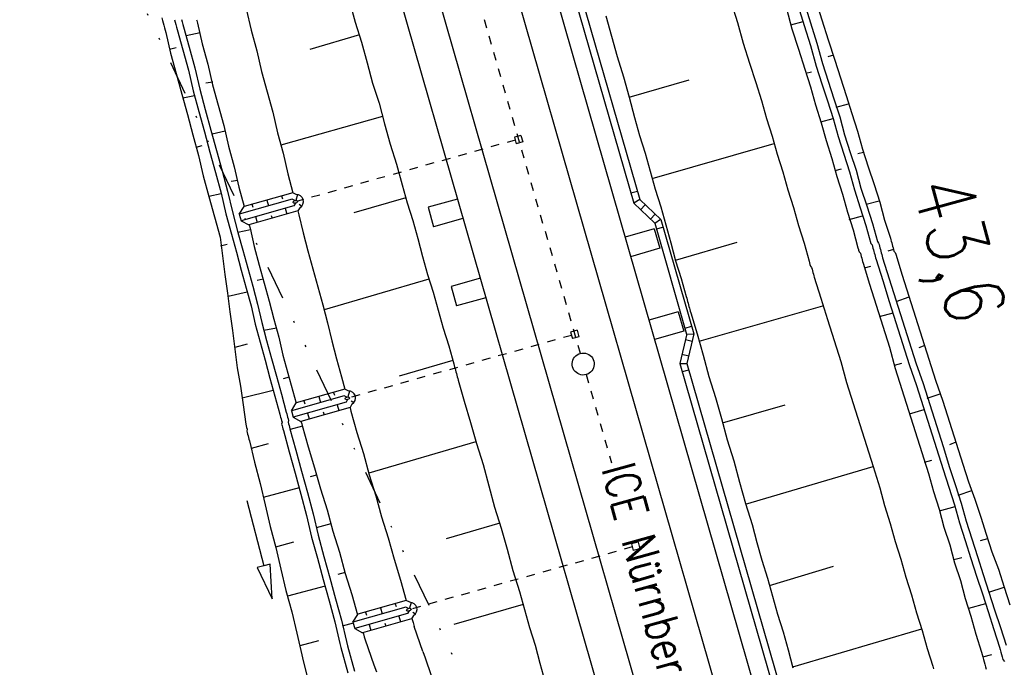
# Model space of a CAD drawing. Extents: x 447258 to 447844, y 441190 to 442763.
# Tile 5 of 123: x 447582 to 447640, y 441248 to 441286. Entities that reach past the tile are written whole.
import ezdxf

# ---------------------------------------------------------------- set-up
doc = ezdxf.new("R2010")
doc.units = 0
doc.header["$LTSCALE"] = 2
doc.header["$MEASUREMENT"] = 0
for name, pattern in [('ACAD_ISO03W100', [0.5, 0.25, -0.25]), ('ACAD_ISO10W100W', [0.5, 0.25, -0.25]), ('AUSGEZOGEN', [0]), ('GETRENNTX3', [3.25, 1, -0.75, 0, -0.75, 0, -0.75])]:
    doc.linetypes.add(name, pattern=pattern)
for name, color, linetype in [('BOESCHG', 250, 'AUSGEZOGEN'), ('DB-Bahnachse', 7, 'CONTINUOUS'), ('DB-Boeschungen', 15, 'CONTINUOUS'), ('DB-Gleisachsen', 7, 'CONTINUOUS'), ('DB-GRABEN', 15, 'AUSGEZOGEN'), ('DB-Ingenieurbauwerke', 15, 'CONTINUOUS'), ('DB-Kabelanlagen', 15, 'CONTINUOUS'), ('FBRTOP', 250, 'AUSGEZOGEN'), ('SCHRIFT', 7, 'AUSGEZOGEN'), ('TELEKOM', 4, 'GETRENNTX3')]:
    doc.layers.add(name, color=color, linetype=linetype)
doc.styles.add('ROMANS', font='romans.shx', dxfattribs={"width": 0.8})

msp = doc.modelspace()

# ---------------------------------------------------------------- linework, layer by layer
at = {"layer": 'BOESCHG'}
msp.add_lwpolyline([(447609.491, 441479.773, -0.000773), (447613.632, 441470.609, -0.002321), (447614.992, 441467.549, -0.000006), (447625.529, 441443.54, -0.00021), (447625.822, 441442.872, -0.000103), (447629.419, 441434.652, -0.000025), (447644.421, 441400.348, -0.000637), (447655.364, 441375.235, -0.000709), (447665.125, 441352.668, -0.00651), (447673.509, 441332.491, -0.004864), (447684.113, 441305.236, -0.001312), (447689.441, 441291.026, -0.001315), (447694.683, 441276.817, -0.001967), (447705.662, 441246.448, -0.005439), (447709.468, 441235.41, -0.000303), (447710.584, 441232.048, -0.000641)], format="xyb", dxfattribs=at)
at = {"layer": 'DB-Bahnachse', "linetype": 'ACAD_ISO10W100W'}
for p, q in [((447603.709, 441304.58), (447614.64, 441266.613)), ((447614.999, 441265.364), (447616.499, 441260.153))]:
    msp.add_line(p, q, dxfattribs=at)
at = {"layer": 'DB-Bahnachse', "linetype": 'Continuous'}
msp.add_ellipse((447614.819, 441265.988), major_axis=(-0.46, 0.46), ratio=1, start_param=2.623338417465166, end_param=8.906523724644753, dxfattribs=at)
at = {"layer": 'DB-Boeschungen', "linetype": 'Continuous'}
for p, q in [((447594.903, 441286.959), (447595.198, 441285.692)), ((447601.007, 441287.385), (447601.337, 441286.179)), ((447623.57, 441287.338), (447623.948, 441286.145)), ((447616.164, 441286.556), (447616.493, 441285.35)), ((447601.337, 441286.179), (447601.715, 441284.987)), ((447623.948, 441286.145), (447624.278, 441284.94)), ((447595.198, 441285.692), (447595.528, 441284.486)), ((447601.597, 441285.421), (447598.668, 441284.568)), ((447616.493, 441285.35), (447616.823, 441284.144)), ((447601.715, 441284.987), (447602.045, 441283.781)), ((447624.278, 441284.94), (447624.656, 441283.747)), ((447595.528, 441284.486), (447595.81, 441283.267)), ((447616.823, 441284.144), (447617.201, 441282.952)), ((447602.045, 441283.781), (447602.375, 441282.576)), ((447624.656, 441283.747), (447625.021, 441282.603)), ((447595.81, 441283.267), (447596.14, 441282.062)), ((447617.201, 441282.952), (447617.531, 441281.746)), ((447602.375, 441282.576), (447602.753, 441281.383)), ((447617.531, 441281.746), (447621.087, 441282.771)), ((447625.021, 441282.603), (447625.359, 441281.555)), ((447596.14, 441282.062), (447596.47, 441280.856)), ((447617.531, 441281.746), (447617.861, 441280.54)), ((447602.753, 441281.383), (447603.083, 441280.177)), ((447625.359, 441281.555), (447625.65, 441280.494)), ((447596.47, 441280.856), (447596.751, 441279.637)), ((447602.964, 441280.611), (447596.949, 441278.914)), ((447617.861, 441280.54), (447618.152, 441279.479)), ((447625.65, 441280.494), (447625.988, 441279.446)), ((447603.083, 441280.177), (447603.413, 441278.972)), ((447596.751, 441279.637), (447597.081, 441278.432)), ((447618.152, 441279.479), (447618.49, 441278.431)), ((447625.988, 441279.446), (447626.278, 441278.385)), ((447603.413, 441278.972), (447603.791, 441277.779)), ((447618.899, 441276.936), (447626.107, 441279.012)), ((447597.081, 441278.432), (447597.363, 441277.213)), ((447618.49, 441278.431), (447618.78, 441277.37)), ((447626.278, 441278.385), (447626.617, 441277.337)), ((447603.791, 441277.779), (447604.121, 441276.574)), ((447597.363, 441277.213), (447597.669, 441276.095)), ((447618.78, 441277.37), (447619.071, 441276.309)), ((447626.617, 441277.337), (447626.907, 441276.276)), ((447604.121, 441276.574), (447604.411, 441275.513)), ((447619.071, 441276.309), (447619.409, 441275.262)), ((447626.907, 441276.276), (447627.246, 441275.229)), ((447604.332, 441275.802), (447601.259, 441274.909)), ((447604.411, 441275.513), (447604.75, 441274.465)), ((447619.409, 441275.262), (447619.699, 441274.201)), ((447597.961, 441275.027), (447598.022, 441274.801)), ((447598.022, 441274.801), (447598.265, 441273.727)), ((447627.246, 441275.229), (447627.536, 441274.168)), ((447604.75, 441274.465), (447605.04, 441273.404)), ((447619.699, 441274.201), (447619.99, 441273.14)), ((447627.536, 441274.168), (447627.875, 441273.12)), ((447598.265, 441273.727), (447598.555, 441272.666)), ((447605.04, 441273.404), (447605.33, 441272.343)), ((447619.99, 441273.14), (447620.28, 441272.079)), ((447620.267, 441272.127), (447623.919, 441273.178)), ((447627.875, 441273.12), (447628.165, 441272.059)), ((447598.555, 441272.666), (447598.845, 441271.605)), ((447605.33, 441272.343), (447605.621, 441271.282)), ((447620.28, 441272.079), (447620.619, 441271.031)), ((447628.165, 441272.059), (447628.191, 441271.962)), ((447628.191, 441271.962), (447628.218, 441271.866)), ((447628.218, 441271.866), (447628.244, 441271.769)), ((447628.244, 441271.769), (447628.319, 441271.686)), ((447598.845, 441271.605), (447599.135, 441270.544)), ((447605.621, 441271.282), (447605.959, 441270.234)), ((447628.319, 441271.686), (447628.345, 441271.59)), ((447628.345, 441271.59), (447628.371, 441271.493)), ((447628.371, 441271.493), (447628.398, 441271.397)), ((447628.398, 441271.397), (447628.424, 441271.3)), ((447628.424, 441271.3), (447628.451, 441271.204)), ((447628.451, 441271.204), (447628.477, 441271.107)), ((447605.7, 441270.992), (447599.505, 441269.194)), ((447620.619, 441271.031), (447620.909, 441269.97)), ((447628.477, 441271.107), (447628.868, 441269.867)), ((447599.135, 441270.544), (447599.426, 441269.483)), ((447605.959, 441270.234), (447606.25, 441269.173)), ((447599.426, 441269.483), (447599.716, 441268.422)), ((447620.909, 441269.97), (447620.935, 441269.873)), ((447620.935, 441269.873), (447620.962, 441269.777)), ((447620.962, 441269.777), (447620.988, 441269.681)), ((447620.988, 441269.681), (447621.014, 441269.584)), ((447621.014, 441269.584), (447621.041, 441269.488)), ((447621.041, 441269.488), (447621.067, 441269.391)), ((447628.868, 441269.867), (447629.26, 441268.626)), ((447606.25, 441269.173), (447606.54, 441268.112)), ((447621.067, 441269.391), (447621.094, 441269.295)), ((447621.094, 441269.295), (447621.12, 441269.198)), ((447621.12, 441269.198), (447621.146, 441269.102)), ((447621.146, 441269.102), (447621.173, 441269.005)), ((447621.173, 441269.005), (447621.564, 441267.765)), ((447621.683, 441267.331), (447628.987, 441269.433)), ((447599.716, 441268.422), (447599.958, 441267.348)), ((447629.26, 441268.626), (447629.651, 441267.385)), ((447606.54, 441268.112), (447606.878, 441267.064)), ((447621.564, 441267.765), (447621.907, 441266.511)), ((447599.958, 441267.348), (447600.248, 441266.287)), ((447629.651, 441267.385), (447630.042, 441266.145)), ((447606.878, 441267.064), (447607.169, 441266.003)), ((447600.248, 441266.287), (447600.539, 441265.226)), ((447607.116, 441266.196), (447603.946, 441265.277)), ((447607.169, 441266.003), (447607.195, 441265.907)), ((447621.907, 441266.511), (447622.25, 441265.257)), ((447630.042, 441266.145), (447630.385, 441264.891)), ((447607.195, 441265.907), (447607.221, 441265.81)), ((447607.221, 441265.81), (447607.248, 441265.714)), ((447607.248, 441265.714), (447607.274, 441265.617)), ((447607.274, 441265.617), (447607.301, 441265.521)), ((447607.301, 441265.521), (447607.327, 441265.424)), ((447607.327, 441265.424), (447607.353, 441265.328)), ((447600.539, 441265.226), (447600.738, 441264.498)), ((447607.353, 441265.328), (447607.38, 441265.231)), ((447607.38, 441265.231), (447607.406, 441265.135)), ((447607.406, 441265.135), (447607.433, 441265.039)), ((447607.433, 441265.039), (447607.776, 441263.785)), ((447622.25, 441265.257), (447622.642, 441264.016)), ((447630.385, 441264.891), (447630.777, 441263.65)), ((447607.776, 441263.785), (447608.167, 441262.544)), ((447622.642, 441264.016), (447622.985, 441262.762)), ((447630.777, 441263.65), (447631.168, 441262.409)), ((447601.031, 441263.425), (447601.04, 441263.393)), ((447601.04, 441263.393), (447601.067, 441263.297)), ((447601.067, 441263.297), (447601.093, 441263.2)), ((447601.093, 441263.2), (447601.436, 441261.946)), ((447623.051, 441262.521), (447626.751, 441263.585)), ((447608.167, 441262.544), (447608.51, 441261.29)), ((447622.985, 441262.762), (447623.328, 441261.508)), ((447601.436, 441261.946), (447601.827, 441260.706)), ((447631.168, 441262.409), (447631.559, 441261.168)), ((447608.484, 441261.386), (447602.144, 441259.548)), ((447608.51, 441261.29), (447608.901, 441260.049)), ((447623.328, 441261.508), (447623.719, 441260.267)), ((447631.559, 441261.168), (447631.951, 441259.928)), ((447601.827, 441260.706), (447602.17, 441259.452)), ((447623.719, 441260.267), (447624.062, 441259.014)), ((447608.901, 441260.049), (447609.244, 441258.795)), ((447624.418, 441257.711), (447631.951, 441259.928)), ((447631.951, 441259.928), (447632.342, 441258.687)), ((447602.17, 441259.452), (447602.562, 441258.211)), ((447624.062, 441259.014), (447624.405, 441257.76)), ((447609.244, 441258.795), (447609.587, 441257.541)), ((447632.342, 441258.687), (447632.632, 441257.626)), ((447602.562, 441258.211), (447602.905, 441256.957)), ((447609.587, 441257.541), (447609.979, 441256.301)), ((447624.405, 441257.76), (447624.797, 441256.519)), ((447632.632, 441257.626), (447632.971, 441256.578)), ((447602.905, 441256.957), (447603.296, 441255.716)), ((447609.9, 441256.59), (447606.73, 441255.671)), ((447609.979, 441256.301), (447610.322, 441255.047)), ((447624.797, 441256.519), (447625.087, 441255.458)), ((447632.971, 441256.578), (447633.261, 441255.517)), ((447603.296, 441255.716), (447603.639, 441254.462)), ((447633.261, 441255.517), (447633.599, 441254.469)), ((447610.322, 441255.047), (447610.665, 441253.793)), ((447625.087, 441255.458), (447625.377, 441254.397)), ((447603.639, 441254.462), (447604.03, 441253.222)), ((447625.377, 441254.397), (447625.716, 441253.349)), ((447633.599, 441254.469), (447633.89, 441253.408)), ((447610.665, 441253.793), (447611.056, 441252.552)), ((447625.834, 441252.915), (447629.618, 441254.054)), ((447604.03, 441253.222), (447604.359, 441252.02)), ((447625.716, 441253.349), (447626.006, 441252.288)), ((447633.89, 441253.408), (447634.228, 441252.361)), ((447611.056, 441252.552), (447611.347, 441251.491)), ((447626.006, 441252.288), (447626.296, 441251.227)), ((447634.228, 441252.361), (447634.519, 441251.3)), ((447611.267, 441251.781), (447607.181, 441250.611)), ((447611.347, 441251.491), (447611.637, 441250.43)), ((447604.69, 441250.966), (447604.765, 441250.727)), ((447626.296, 441251.227), (447626.635, 441250.179)), ((447634.519, 441251.3), (447634.857, 441250.252)), ((447604.765, 441250.727), (447604.831, 441250.486)), ((447605.336, 441249.017), (447604.831, 441250.486)), ((447611.637, 441250.43), (447611.975, 441249.382)), ((447627.202, 441248.106), (447634.831, 441250.348)), ((447634.857, 441250.252), (447635.147, 441249.191)), ((447626.635, 441250.179), (447626.925, 441249.118)), ((447611.975, 441249.382), (447612.266, 441248.321)), ((447626.925, 441249.118), (447627.215, 441248.057)), ((447635.147, 441249.191), (447635.486, 441248.143)), ((447605.336, 441249.017), (447605.49, 441248.645)), ((447605.49, 441248.645), (447605.829, 441247.597)), ((447612.266, 441248.321), (447612.556, 441247.26)), ((447635.486, 441248.143), (447635.526, 441247.998))]:
    msp.add_line(p, q, dxfattribs=at)
at = {"layer": 'DB-Gleisachsen', "linetype": 'Continuous'}
for p, q in [((447593.602, 441347.817), (447627.651, 441229.552)), ((447589.278, 441346.572), (447623.56, 441227.496))]:
    msp.add_line(p, q, dxfattribs=at)
at = {"layer": 'DB-GRABEN', "linetype": 'Continuous'}
for p, q in [((447628.551, 441287.509), (447628.929, 441286.316)), ((447626.828, 441286.985), (447627.158, 441285.78)), ((447627.503, 441287.17), (447627.882, 441285.978)), ((447627.889, 441287.276), (447628.254, 441286.131)), ((447589.918, 441286.424), (447589.957, 441286.28)), ((447590.672, 441286.32), (447590.712, 441286.175)), ((447591.084, 441286.329), (447591.124, 441286.184)), ((447591.968, 441286.32), (447591.983, 441286.264)), ((447628.929, 441286.316), (447629.307, 441285.124)), ((447589.957, 441286.28), (447589.997, 441286.135)), ((447589.997, 441286.135), (447590.036, 441285.99)), ((447590.036, 441285.99), (447590.076, 441285.846)), ((447590.076, 441285.846), (447590.116, 441285.701)), ((447590.712, 441286.175), (447590.751, 441286.03)), ((447590.751, 441286.03), (447590.791, 441285.886)), ((447590.791, 441285.886), (447590.83, 441285.741)), ((447590.83, 441285.741), (447591.16, 441284.535)), ((447591.124, 441286.184), (447591.163, 441286.04)), ((447591.163, 441286.04), (447591.203, 441285.895)), ((447591.203, 441285.895), (447591.533, 441284.689)), ((447591.983, 441286.264), (447592.023, 441286.119)), ((447592.023, 441286.119), (447592.305, 441284.9)), ((447627.092, 441286.021), (447627.816, 441286.219)), ((447627.158, 441285.78), (447627.536, 441284.587)), ((447627.882, 441285.978), (447628.26, 441284.785)), ((447628.254, 441286.131), (447628.632, 441284.939)), ((447590.116, 441285.701), (447590.155, 441285.556)), ((447590.155, 441285.556), (447590.437, 441284.337)), ((447592.181, 441285.54), (447591.348, 441285.364)), ((447590.371, 441284.579), (447590.757, 441284.684)), ((447591.533, 441284.689), (447591.863, 441283.483)), ((447592.305, 441284.9), (447592.634, 441283.695)), ((447627.536, 441284.587), (447627.914, 441283.395)), ((447628.26, 441284.785), (447628.59, 441283.579)), ((447628.632, 441284.939), (447628.962, 441283.733)), ((447629.307, 441285.124), (447629.686, 441283.931)), ((447590.437, 441284.337), (447590.767, 441283.132)), ((447591.16, 441284.535), (447591.49, 441283.33)), ((447629.606, 441284.22), (447629.269, 441284.128)), ((447591.863, 441283.483), (447592.158, 441282.216)), ((447592.634, 441283.695), (447592.916, 441282.476)), ((447628.59, 441283.579), (447628.928, 441282.532)), ((447628.962, 441283.733), (447629.301, 441282.685)), ((447629.686, 441283.931), (447630.024, 441282.883)), ((447590.767, 441283.132), (447591.097, 441281.926)), ((447591.49, 441283.33), (447591.772, 441282.111)), ((447627.914, 441283.395), (447628.253, 441282.347)), ((447627.98, 441283.153), (447628.318, 441283.246)), ((447630.024, 441282.883), (447630.363, 441281.835)), ((447592.925, 441282.634), (447592.526, 441282.576)), ((447592.916, 441282.476), (447593.246, 441281.27)), ((447628.253, 441282.347), (447628.543, 441281.286)), ((447628.928, 441282.532), (447629.253, 441281.532)), ((447629.301, 441282.685), (447629.639, 441281.637)), ((447591.097, 441281.926), (447591.427, 441280.72)), ((447591.851, 441281.821), (447591.163, 441281.685)), ((447591.772, 441282.111), (447592.102, 441280.905)), ((447592.158, 441282.216), (447592.488, 441281.011)), ((447630.363, 441281.835), (447630.701, 441280.788)), ((447593.246, 441281.27), (447593.576, 441280.064)), ((447628.543, 441281.286), (447628.882, 441280.238)), ((447629.253, 441281.532), (447629.592, 441280.484)), ((447629.639, 441281.637), (447629.978, 441280.59)), ((447629.771, 441281.155), (447630.495, 441281.353)), ((447591.427, 441280.72), (447591.756, 441279.515)), ((447592.102, 441280.905), (447592.432, 441279.699)), ((447592.488, 441281.011), (447592.817, 441279.805)), ((447629.978, 441280.59), (447630.268, 441279.529)), ((447630.701, 441280.788), (447631.04, 441279.74)), ((447593.576, 441280.064), (447593.858, 441278.845)), ((447628.869, 441280.286), (447629.592, 441280.484)), ((447628.882, 441280.238), (447629.172, 441279.177)), ((447629.592, 441280.484), (447629.882, 441279.423)), ((447591.756, 441279.515), (447592.086, 441278.309)), ((447592.432, 441279.699), (447592.762, 441278.494)), ((447592.817, 441279.805), (447593.147, 441278.599)), ((447593.668, 441279.727), (447592.883, 441279.564)), ((447629.882, 441279.423), (447630.221, 441278.375)), ((447630.268, 441279.529), (447630.607, 441278.481)), ((447631.04, 441279.74), (447631.33, 441278.679)), ((447591.954, 441278.791), (447592.292, 441278.884)), ((447593.858, 441278.845), (447594.187, 441277.64)), ((447629.172, 441279.177), (447629.511, 441278.129)), ((447592.086, 441278.309), (447592.368, 441277.09)), ((447592.762, 441278.494), (447593.091, 441277.288)), ((447593.147, 441278.599), (447593.477, 441277.394)), ((447630.221, 441278.375), (447630.559, 441277.328)), ((447630.607, 441278.481), (447630.945, 441277.433)), ((447631.383, 441278.486), (447631.045, 441278.394)), ((447631.33, 441278.679), (447631.669, 441277.631)), ((447594.187, 441277.64), (447594.469, 441276.421)), ((447629.511, 441278.129), (447629.801, 441277.068)), ((447631.669, 441277.631), (447632.007, 441276.583)), ((447592.368, 441277.09), (447592.698, 441275.884)), ((447593.091, 441277.288), (447593.421, 441276.082)), ((447593.477, 441277.394), (447593.807, 441276.188)), ((447629.708, 441277.406), (447630.094, 441277.511)), ((447629.801, 441277.068), (447630.139, 441276.02)), ((447630.559, 441277.328), (447630.85, 441276.267)), ((447630.945, 441277.433), (447631.235, 441276.372)), ((447594.412, 441276.82), (447594.013, 441276.763)), ((447594.469, 441276.421), (447594.78, 441275.284)), ((447632.007, 441276.583), (447632.346, 441275.535)), ((447593.434, 441276.034), (447592.698, 441275.884)), ((447592.698, 441275.884), (447593.028, 441274.679)), ((447593.421, 441276.082), (447593.703, 441274.863)), ((447593.807, 441276.188), (447594.089, 441274.969)), ((447597.652, 441276.103), (447594.788, 441275.29)), ((447596.992, 441275.916), (447597.042, 441275.743)), ((447597.85, 441276.003), (447597.652, 441276.103)), ((447597.936, 441275.994), (447597.838, 441275.644)), ((447630.139, 441276.02), (447630.43, 441274.959)), ((447630.85, 441276.267), (447631.188, 441275.219)), ((447631.235, 441276.372), (447631.574, 441275.324)), ((447597.615, 441275.719), (447594.494, 441274.833)), ((447594.494, 441274.833), (447594.783, 441275.289)), ((447597.727, 441275.335), (447594.607, 441274.449)), ((447595.24, 441275.419), (447595.291, 441275.246)), ((447596.121, 441275.669), (447596.222, 441275.323)), ((447597.78, 441275.635), (447597.615, 441275.719)), ((447597.822, 441275.491), (447597.727, 441275.335)), ((447598.036, 441275.418), (447598.187, 441275.316)), ((447631.548, 441275.421), (447632.319, 441275.632)), ((447631.574, 441275.324), (447631.912, 441274.276)), ((447632.346, 441275.535), (447632.636, 441274.474)), ((447593.028, 441274.679), (447593.358, 441273.473)), ((447593.703, 441274.863), (447594.033, 441273.658)), ((447594.089, 441274.969), (447594.419, 441273.763)), ((447594.494, 441274.833), (447594.607, 441274.449)), ((447597.962, 441275.027), (447595.054, 441274.202)), ((447595.453, 441274.689), (447595.554, 441274.344)), ((447596.385, 441274.766), (447596.435, 441274.594)), ((447597.205, 441275.186), (447597.306, 441274.841)), ((447598.077, 441275.218), (447597.962, 441275.027)), ((447630.43, 441274.959), (447630.768, 441273.911)), ((447630.548, 441274.525), (447631.32, 441274.736)), ((447631.188, 441275.219), (447631.527, 441274.171)), ((447594.607, 441274.449), (447595.054, 441274.202)), ((447595.075, 441274.208), (447595.129, 441274.01)), ((447631.527, 441274.171), (447631.817, 441273.11)), ((447631.912, 441274.276), (447632.203, 441273.215)), ((447632.636, 441274.474), (447632.974, 441273.427)), ((447594.033, 441273.658), (447594.323, 441272.597)), ((447595.155, 441273.913), (447594.419, 441273.763)), ((447594.419, 441273.763), (447594.709, 441272.702)), ((447595.129, 441274.01), (447595.371, 441272.935)), ((447630.768, 441273.911), (447631.059, 441272.85)), ((447593.358, 441273.473), (447593.503, 441272.373)), ((447593.393, 441272.964), (447593.779, 441273.07)), ((447595.371, 441272.935), (447595.674, 441271.826)), ((447631.817, 441273.11), (447631.892, 441273.027)), ((447631.892, 441273.027), (447631.918, 441272.93)), ((447631.918, 441272.93), (447631.944, 441272.834)), ((447632.203, 441273.215), (447632.277, 441273.132)), ((447632.277, 441273.132), (447632.304, 441273.036)), ((447632.304, 441273.036), (447632.33, 441272.939)), ((447632.33, 441272.939), (447632.357, 441272.843)), ((447632.974, 441273.427), (447633.001, 441273.33)), ((447633.001, 441273.33), (447633.027, 441273.234)), ((447633.027, 441273.234), (447633.054, 441273.137)), ((447633.054, 441273.137), (447633.08, 441273.041)), ((447633.08, 441273.041), (447633.106, 441272.944)), ((447633.106, 441272.944), (447633.133, 441272.848)), ((447593.503, 441272.373), (447593.649, 441271.272)), ((447594.323, 441272.597), (447594.613, 441271.536)), ((447594.709, 441272.702), (447594.999, 441271.641)), ((447631.059, 441272.85), (447631.085, 441272.754)), ((447631.085, 441272.754), (447631.098, 441272.706)), ((447631.098, 441272.706), (447631.124, 441272.609)), ((447631.124, 441272.609), (447631.199, 441272.526)), ((447631.199, 441272.526), (447631.225, 441272.43)), ((447631.225, 441272.43), (447631.252, 441272.333)), ((447631.944, 441272.834), (447631.971, 441272.737)), ((447631.971, 441272.737), (447631.997, 441272.641)), ((447631.997, 441272.641), (447632.023, 441272.544)), ((447632.023, 441272.544), (447632.05, 441272.448)), ((447632.05, 441272.448), (447632.076, 441272.351)), ((447632.076, 441272.351), (447632.103, 441272.255)), ((447632.357, 441272.843), (447632.383, 441272.746)), ((447632.383, 441272.746), (447632.409, 441272.65)), ((447632.409, 441272.65), (447632.436, 441272.553)), ((447632.436, 441272.553), (447632.462, 441272.457)), ((447632.462, 441272.457), (447632.489, 441272.361)), ((447632.489, 441272.361), (447632.515, 441272.264)), ((447633.159, 441272.751), (447632.822, 441272.659)), ((447633.133, 441272.848), (447633.159, 441272.751)), ((447633.159, 441272.751), (447633.186, 441272.655)), ((447633.186, 441272.655), (447633.26, 441272.572)), ((447633.26, 441272.572), (447633.287, 441272.475)), ((447633.287, 441272.475), (447633.678, 441271.234)), ((447595.674, 441271.826), (447595.965, 441270.765)), ((447631.252, 441272.333), (447631.278, 441272.237)), ((447631.278, 441272.237), (447631.305, 441272.14)), ((447631.305, 441272.14), (447631.331, 441272.044)), ((447631.331, 441272.044), (447631.357, 441271.947)), ((447631.357, 441271.947), (447631.749, 441270.707)), ((447631.437, 441271.658), (447631.822, 441271.764)), ((447632.103, 441272.255), (447632.129, 441272.159)), ((447632.129, 441272.159), (447632.52, 441270.918)), ((447632.515, 441272.264), (447632.906, 441271.023)), ((447593.649, 441271.272), (447593.794, 441270.171)), ((447594.613, 441271.536), (447594.904, 441270.475)), ((447594.999, 441271.641), (447595.29, 441270.58)), ((447633.678, 441271.234), (447634.069, 441269.994)), ((447595.899, 441271.006), (447595.561, 441270.914)), ((447595.965, 441270.765), (447596.255, 441269.704)), ((447631.749, 441270.707), (447632.14, 441269.466)), ((447632.52, 441270.918), (447632.912, 441269.677)), ((447632.906, 441271.023), (447633.298, 441269.783)), ((447593.794, 441270.171), (447593.94, 441269.071)), ((447594.97, 441270.234), (447593.847, 441269.978)), ((447594.904, 441270.475), (447595.194, 441269.414)), ((447595.29, 441270.58), (447595.58, 441269.519)), ((447595.58, 441269.519), (447595.822, 441268.445)), ((447596.255, 441269.704), (447596.545, 441268.643)), ((447632.14, 441269.466), (447632.531, 441268.225)), ((447632.912, 441269.677), (447633.303, 441268.436)), ((447633.298, 441269.783), (447633.689, 441268.542)), ((447633.324, 441269.686), (447634.082, 441269.946)), ((447634.069, 441269.994), (447634.46, 441268.753)), ((447593.94, 441269.071), (447594.086, 441267.97)), ((447595.194, 441269.414), (447595.436, 441268.34)), ((447632.325, 441268.791), (447633.145, 441269.015)), ((447595.436, 441268.34), (447595.726, 441267.279)), ((447595.822, 441268.445), (447596.112, 441267.384)), ((447596.545, 441268.643), (447596.836, 441267.582)), ((447633.303, 441268.436), (447633.694, 441267.196)), ((447633.689, 441268.542), (447634.08, 441267.301)), ((447634.46, 441268.753), (447634.852, 441267.512)), ((447594.086, 441267.97), (447594.231, 441266.87)), ((447596.69, 441268.113), (447595.954, 441267.963)), ((447632.531, 441268.225), (447632.923, 441266.985)), ((447594.253, 441266.979), (447594.977, 441267.177)), ((447595.726, 441267.279), (447596.017, 441266.218)), ((447596.112, 441267.384), (447596.402, 441266.323)), ((447596.836, 441267.582), (447597.078, 441266.508)), ((447633.694, 441267.196), (447634.086, 441265.955)), ((447634.08, 441267.301), (447634.471, 441266.061)), ((447634.852, 441267.512), (447635.243, 441266.272)), ((447594.231, 441266.87), (447594.377, 441265.769)), ((447632.923, 441266.985), (447633.266, 441265.731)), ((447635.019, 441267.091), (447634.646, 441266.938)), ((447596.017, 441266.218), (447596.307, 441265.157)), ((447596.402, 441266.323), (447596.693, 441265.262)), ((447597.078, 441266.508), (447597.368, 441265.447)), ((447633.213, 441265.924), (447633.647, 441266.042)), ((447634.086, 441265.955), (447634.525, 441264.727)), ((447634.471, 441266.061), (447634.911, 441264.833)), ((447635.243, 441266.272), (447635.634, 441265.031)), ((447594.377, 441265.769), (447594.571, 441264.682)), ((447597.368, 441265.447), (447597.658, 441264.386)), ((447633.266, 441265.731), (447633.657, 441264.49)), ((447596.307, 441265.157), (447596.597, 441264.096)), ((447596.693, 441265.262), (447596.983, 441264.201)), ((447597.434, 441265.206), (447597.096, 441265.113)), ((447634.911, 441264.833), (447635.302, 441263.592)), ((447635.634, 441265.031), (447636.074, 441263.803)), ((447594.571, 441264.682), (447594.716, 441263.581)), ((447596.505, 441264.433), (447594.659, 441263.98)), ((447596.983, 441264.201), (447597.273, 441263.14)), ((447597.658, 441264.386), (447597.852, 441263.677)), ((447600.728, 441264.503), (447597.865, 441263.69)), ((447600.068, 441264.316), (447600.119, 441264.143)), ((447600.927, 441264.403), (447600.728, 441264.503)), ((447601.013, 441264.394), (447600.915, 441264.044)), ((447633.657, 441264.49), (447634.048, 441263.249)), ((447634.525, 441264.727), (447634.916, 441263.487)), ((447635.148, 441263.965), (447635.907, 441264.224)), ((447596.597, 441264.096), (447596.888, 441263.035)), ((447600.692, 441264.118), (447597.571, 441263.233)), ((447597.571, 441263.233), (447597.86, 441263.689)), ((447600.804, 441263.734), (447597.684, 441262.849)), ((447598.317, 441263.819), (447598.367, 441263.646)), ((447599.198, 441264.069), (447599.299, 441263.723)), ((447600.857, 441264.035), (447600.692, 441264.118)), ((447600.899, 441263.891), (447600.804, 441263.734)), ((447601.154, 441263.618), (447601.039, 441263.427)), ((447601.112, 441263.818), (447601.263, 441263.716)), ((447636.074, 441263.803), (447636.465, 441262.563)), ((447594.716, 441263.581), (447594.875, 441262.432)), ((447597.273, 441263.14), (447597.3, 441263.044)), ((447597.3, 441263.044), (447597.326, 441262.947)), ((447597.571, 441263.233), (447597.684, 441262.849)), ((447601.039, 441263.427), (447598.131, 441262.602)), ((447598.53, 441263.089), (447598.631, 441262.744)), ((447599.461, 441263.166), (447599.512, 441262.994)), ((447600.282, 441263.586), (447600.383, 441263.241)), ((447634.048, 441263.249), (447634.44, 441262.008)), ((447634.101, 441263.056), (447634.969, 441263.294)), ((447634.916, 441263.487), (447635.308, 441262.246)), ((447635.302, 441263.592), (447635.694, 441262.352)), ((447596.888, 441263.035), (447596.914, 441262.938)), ((447596.914, 441262.938), (447596.94, 441262.842)), ((447596.94, 441262.842), (447596.967, 441262.745)), ((447596.967, 441262.745), (447596.993, 441262.649)), ((447596.993, 441262.649), (447597.02, 441262.552)), ((447597.02, 441262.552), (447596.998, 441262.443)), ((447597.326, 441262.947), (447597.353, 441262.851)), ((447597.353, 441262.851), (447597.379, 441262.754)), ((447597.379, 441262.754), (447597.405, 441262.658)), ((447597.405, 441262.658), (447597.383, 441262.548)), ((447597.383, 441262.548), (447597.41, 441262.452)), ((447597.684, 441262.849), (447598.131, 441262.602)), ((447598.145, 441262.606), (447598.16, 441262.553)), ((447598.16, 441262.553), (447598.186, 441262.457)), ((447598.186, 441262.457), (447598.212, 441262.36)), ((447636.465, 441262.563), (447636.857, 441261.322)), ((447594.875, 441262.432), (447594.902, 441262.336)), ((447594.902, 441262.336), (447594.928, 441262.239)), ((447594.928, 441262.239), (447594.954, 441262.143)), ((447594.954, 441262.143), (447594.933, 441262.033)), ((447594.933, 441262.033), (447594.959, 441261.937)), ((447594.959, 441261.937), (447594.985, 441261.84)), ((447596.998, 441262.443), (447597.024, 441262.346)), ((447597.024, 441262.346), (447597.05, 441262.25)), ((447597.05, 441262.25), (447597.077, 441262.153)), ((447597.077, 441262.153), (447597.103, 441262.057)), ((447597.103, 441262.057), (447597.446, 441260.803)), ((447597.41, 441262.452), (447597.436, 441262.355)), ((447597.436, 441262.355), (447597.463, 441262.259)), ((447597.463, 441262.259), (447597.489, 441262.162)), ((447597.489, 441262.162), (447597.832, 441260.909)), ((447598.226, 441262.312), (447597.502, 441262.114)), ((447598.212, 441262.36), (447598.556, 441261.106)), ((447634.44, 441262.008), (447634.831, 441260.768)), ((447635.308, 441262.246), (447635.699, 441261.005)), ((447635.694, 441262.352), (447636.085, 441261.111)), ((447594.985, 441261.84), (447595.012, 441261.744)), ((447595.012, 441261.744), (447595.038, 441261.647)), ((447595.038, 441261.647), (447595.065, 441261.551)), ((447595.065, 441261.551), (447595.091, 441261.454)), ((447595.091, 441261.454), (447595.386, 441260.187)), ((447595.21, 441261.02), (447596.222, 441261.297)), ((447636.843, 441261.37), (447636.471, 441261.216)), ((447636.857, 441261.322), (447637.248, 441260.081)), ((447597.446, 441260.803), (447597.789, 441259.549)), ((447597.832, 441260.909), (447598.175, 441259.655)), ((447598.556, 441261.106), (447598.947, 441259.866)), ((447634.831, 441260.768), (447635.222, 441259.527)), ((447635.699, 441261.005), (447636.09, 441259.765)), ((447636.085, 441261.111), (447636.476, 441259.87)), ((447595.386, 441260.187), (447595.729, 441258.933)), ((447634.989, 441260.189), (447635.423, 441260.308)), ((447597.789, 441259.549), (447598.132, 441258.295)), ((447598.175, 441259.655), (447598.518, 441258.401)), ((447598.947, 441259.866), (447599.29, 441258.612)), ((447636.09, 441259.765), (447636.429, 441258.717)), ((447636.476, 441259.87), (447636.815, 441258.822)), ((447637.248, 441260.081), (447637.586, 441259.033)), ((447599.066, 441259.432), (447598.68, 441259.326)), ((447635.222, 441259.527), (447635.513, 441258.466)), ((447637.586, 441259.033), (447637.973, 441257.999)), ((447595.729, 441258.933), (447596.024, 441257.666)), ((447598.027, 441258.681), (447595.905, 441258.1)), ((447598.518, 441258.401), (447598.861, 441257.147)), ((447599.29, 441258.612), (447599.681, 441257.371)), ((447635.513, 441258.466), (447635.851, 441257.418)), ((447636.429, 441258.717), (447636.767, 441257.669)), ((447636.815, 441258.822), (447637.153, 441257.774)), ((447636.973, 441258.244), (447637.78, 441258.516)), ((447594.933, 441257.938), (447595.942, 441254.067)), ((447598.132, 441258.295), (447598.476, 441257.041)), ((447637.973, 441257.999), (447638.312, 441256.951)), ((447596.024, 441257.666), (447596.319, 441256.399)), ((447599.681, 441257.371), (447600.024, 441256.117)), ((447635.851, 441257.418), (447636.141, 441256.357)), ((447635.877, 441257.322), (447636.794, 441257.572)), ((447636.767, 441257.669), (447637.058, 441256.608)), ((447637.153, 441257.774), (447637.444, 441256.713)), ((447598.476, 441257.041), (447598.77, 441255.774)), ((447598.861, 441257.147), (447599.156, 441255.88)), ((447637.444, 441256.713), (447637.782, 441255.666)), ((447638.312, 441256.951), (447638.637, 441255.951)), ((447596.319, 441256.399), (447596.662, 441255.145)), ((447599.906, 441256.551), (447599.037, 441256.314)), ((447600.024, 441256.117), (447600.416, 441254.876)), ((447636.141, 441256.357), (447636.48, 441255.309)), ((447637.058, 441256.608), (447637.396, 441255.56)), ((447596.648, 441255.193), (447597.709, 441255.484)), ((447598.77, 441255.774), (447599.113, 441254.52)), ((447599.156, 441255.88), (447599.499, 441254.626)), ((447637.396, 441255.56), (447637.735, 441254.512)), ((447637.782, 441255.666), (447638.121, 441254.618)), ((447638.716, 441255.662), (447638.282, 441255.543)), ((447638.637, 441255.951), (447638.975, 441254.904)), ((447596.662, 441255.145), (447596.956, 441253.878)), ((447636.48, 441255.309), (447636.77, 441254.248)), ((447638.975, 441254.904), (447639.362, 441253.869)), ((447599.113, 441254.52), (447599.457, 441253.266)), ((447599.499, 441254.626), (447599.842, 441253.372)), ((447600.416, 441254.876), (447600.759, 441253.623)), ((447636.717, 441254.441), (447637.2, 441254.573)), ((447637.735, 441254.512), (447638.073, 441253.465)), ((447638.121, 441254.618), (447638.459, 441253.57)), ((447595.942, 441254.067), (447595.555, 441253.966)), ((447595.555, 441253.966), (447596.447, 441252.132)), ((447596.329, 441254.168), (447595.942, 441254.067)), ((447596.447, 441252.132), (447596.329, 441254.168)), ((447596.956, 441253.878), (447597.251, 441252.611)), ((447636.77, 441254.248), (447637.109, 441253.201)), ((447639.362, 441253.869), (447639.701, 441252.821)), ((447599.457, 441253.266), (447599.8, 441252.012)), ((447599.842, 441253.372), (447600.185, 441252.118)), ((447600.746, 441253.671), (447600.311, 441253.552)), ((447600.759, 441253.623), (447601.15, 441252.382)), ((447637.109, 441253.201), (447637.399, 441252.14)), ((447638.073, 441253.465), (447638.412, 441252.417)), ((447638.459, 441253.57), (447638.798, 441252.522)), ((447597.251, 441252.611), (447597.594, 441251.357)), ((447599.562, 441252.88), (447597.344, 441252.273)), ((447638.798, 441252.522), (447639.701, 441252.821)), ((447639.701, 441252.821), (447640.039, 441251.773)), ((447599.8, 441252.012), (447600.143, 441250.758)), ((447600.185, 441252.118), (447600.529, 441250.864)), ((447601.15, 441252.382), (447601.479, 441251.178)), ((447604.367, 441252.022), (447601.503, 441251.209)), ((447604.565, 441251.922), (447604.367, 441252.022)), ((447637.399, 441252.14), (447637.738, 441251.092)), ((447638.412, 441252.417), (447638.75, 441251.369)), ((447638.798, 441252.522), (447639.136, 441251.474)), ((447604.33, 441251.637), (447601.21, 441250.752)), ((447602.836, 441251.587), (447602.937, 441251.242)), ((447603.707, 441251.835), (447603.758, 441251.662)), ((447604.495, 441251.554), (447604.33, 441251.637)), ((447604.537, 441251.41), (447604.443, 441251.253)), ((447604.651, 441251.913), (447604.554, 441251.563)), ((447637.606, 441251.574), (447638.618, 441251.851)), ((447639.136, 441251.474), (447639.475, 441250.427)), ((447597.594, 441251.357), (447597.889, 441250.09)), ((447600.529, 441250.864), (447600.823, 441249.597)), ((447601.21, 441250.752), (447601.498, 441251.208)), ((447604.443, 441251.253), (447601.322, 441250.368)), ((447604.677, 441250.946), (447601.77, 441250.121)), ((447601.956, 441251.337), (447602.006, 441251.165)), ((447603.921, 441251.105), (447604.022, 441250.76)), ((447604.793, 441251.137), (447604.677, 441250.946)), ((447604.751, 441251.337), (447604.902, 441251.235)), ((447637.738, 441251.092), (447638.028, 441250.031)), ((447638.75, 441251.369), (447639.089, 441250.321)), ((447600.143, 441250.758), (447600.438, 441249.491)), ((447601.227, 441250.692), (447600.573, 441250.513)), ((447601.21, 441250.752), (447601.322, 441250.368)), ((447601.322, 441250.368), (447601.77, 441250.121)), ((447602.169, 441250.608), (447602.27, 441250.263)), ((447603.1, 441250.685), (447603.151, 441250.513)), ((447639.089, 441250.321), (447639.427, 441249.273)), ((447639.475, 441250.427), (447639.813, 441249.379)), ((447597.889, 441250.09), (447598.184, 441248.823)), ((447598.087, 441249.367), (447599.196, 441249.67)), ((447601.807, 441250.131), (447601.884, 441249.887)), ((447601.884, 441249.887), (447601.937, 441249.694)), ((447601.937, 441249.694), (447602.443, 441248.226)), ((447638.028, 441250.031), (447638.366, 441248.983)), ((447600.438, 441249.491), (447600.504, 441249.25)), ((447600.504, 441249.25), (447600.913, 441247.755)), ((447600.823, 441249.597), (447600.889, 441249.356)), ((447600.889, 441249.356), (447601.298, 441247.861)), ((447639.427, 441249.273), (447639.467, 441249.129)), ((447639.467, 441249.129), (447639.507, 441248.984)), ((447598.184, 441248.823), (447598.237, 441248.63)), ((447598.237, 441248.63), (447598.598, 441247.122)), ((447638.366, 441248.983), (447638.406, 441248.838)), ((447638.406, 441248.838), (447638.446, 441248.694)), ((447638.446, 441248.694), (447638.976, 441248.839)), ((447638.446, 441248.694), (447638.485, 441248.549)), ((447638.485, 441248.549), (447638.525, 441248.404)), ((447639.507, 441248.984), (447639.546, 441248.839)), ((447639.546, 441248.839), (447639.586, 441248.695)), ((447639.586, 441248.695), (447639.625, 441248.55)), ((447639.625, 441248.55), (447639.713, 441248.418)), ((447602.443, 441248.226), (447602.61, 441247.805)), ((447638.525, 441248.404), (447638.564, 441248.26)), ((447638.564, 441248.26), (447638.604, 441248.115)), ((447638.604, 441248.115), (447638.643, 441247.97))]:
    msp.add_line(p, q, dxfattribs=at)
for centre in [(447597.801, 441275.563), (447600.878, 441263.963), (447604.516, 441251.482)]:
    msp.add_ellipse(centre, major_axis=(0.477, 0.131), ratio=0.878873, start_param=-1.207606, end_param=1.235056, dxfattribs=at)
at = {"layer": 'DB-Ingenieurbauwerke', "linetype": 'Continuous'}
for p, q in [((447594.629, 441352.2), (447625.413, 441245.277)), ((447586.059, 441349.799), (447617.196, 441241.65)), ((447611.144, 441279.488), (447610.758, 441279.383)), ((447610.758, 441279.383), (447610.863, 441278.997)), ((447611.144, 441279.488), (447611.249, 441279.102)), ((447611.249, 441279.102), (447610.863, 441278.997)), ((447607.391, 441275.728), (447605.656, 441275.246)), ((447605.656, 441275.246), (447605.977, 441274.09)), ((447607.712, 441274.571), (447605.977, 441274.09)), ((447619.023, 441273.978), (447617.293, 441273.48)), ((447619.023, 441273.978), (447619.355, 441272.824)), ((447619.355, 441272.824), (447617.625, 441272.326)), ((447608.748, 441271.053), (447607.014, 441270.572)), ((447607.014, 441270.572), (447607.335, 441269.416)), ((447609.069, 441269.897), (447607.335, 441269.416)), ((447620.434, 441269.077), (447618.704, 441268.579)), ((447620.434, 441269.077), (447620.766, 441267.924)), ((447614.465, 441267.978), (447614.079, 441267.873)), ((447614.079, 441267.873), (447614.184, 441267.487)), ((447614.465, 441267.978), (447614.57, 441267.592)), ((447620.766, 441267.924), (447619.036, 441267.426)), ((447614.57, 441267.592), (447614.184, 441267.487)), ((447618.059, 441255.468), (447617.673, 441255.363)), ((447617.673, 441255.363), (447617.778, 441254.977)), ((447618.164, 441255.082), (447617.778, 441254.977)), ((447618.059, 441255.468), (447618.164, 441255.082))]:
    msp.add_line(p, q, dxfattribs=at)
at = {"layer": 'DB-Ingenieurbauwerke', "linetype": 'ACAD_ISO03W100'}
for p, q in [((447610.805, 441279.21), (447597.932, 441275.596)), ((447614.132, 441267.68), (447601.008, 441263.996)), ((447617.722, 441255.185), (447604.647, 441251.515))]:
    msp.add_line(p, q, dxfattribs=at)
at = {"layer": 'DB-Ingenieurbauwerke', "linetype": 'Continuous'}
for centre in [(447597.801, 441275.563), (447600.878, 441263.963), (447604.516, 441251.482)]:
    msp.add_ellipse(centre, major_axis=(0.13, 0.037), ratio=0.555556, start_param=0, end_param=6.283185, dxfattribs=at)
at = {"layer": 'DB-Kabelanlagen', "linetype": 'Continuous'}
for p, q in [((447603.119, 441326.506), (447617.809, 441275.484)), ((447603.539, 441326.495), (447618.162, 441275.702)), ((447617.64, 441276.087), (447618.025, 441276.188)), ((447618.158, 441275.699), (447617.804, 441275.481)), ((447619.047, 441274.297), (447617.804, 441275.481)), ((447619.402, 441274.526), (447618.158, 441275.699)), ((447618.482, 441275.393), (447618.204, 441275.101)), ((447618.796, 441274.536), (447619.079, 441274.833)), ((447619.047, 441274.297), (447619.396, 441274.531)), ((447619.047, 441274.297), (447620.933, 441267.757)), ((447619.402, 441274.526), (447621.355, 441267.762)), ((447619.145, 441273.965), (447619.529, 441274.078)), ((447620.937, 441267.774), (447620.527, 441266.025)), ((447620.837, 441268.105), (447621.221, 441268.221)), ((447620.933, 441267.757), (447621.355, 441267.762)), ((447621.357, 441267.77), (447620.946, 441266.016)), ((447620.858, 441267.436), (447621.257, 441267.343)), ((447620.653, 441266.564), (447621.053, 441266.473)), ((447620.527, 441266.027), (447620.946, 441266.016)), ((447620.532, 441266.027), (447635.806, 441212.972)), ((447620.951, 441266.016), (447636.16, 441213.19)), ((447621.048, 441265.629), (447620.664, 441265.527))]:
    msp.add_line(p, q, dxfattribs=at)
at = {"layer": 'FBRTOP'}
msp.add_lwpolyline([(447621.839, 441538.198, 0.000001), (447626.135, 441528.445, 0.000001), (447630.882, 441517.668)], format="xyb", dxfattribs=at)
at = {"layer": 'TELEKOM', "flags": 128}
msp.add_lwpolyline([(447564.498, 441338.237), (447626.096, 441208.89)], dxfattribs=at)

# ---------------------------------------------------------------- texts
at = {"layer": 'DB-Bahnachse', "linetype": 'Continuous', "style": 'ROMANS', "oblique": 0, "width": 0.8334}
msp.add_text('43,6', height=3.5, rotation=285.30622, dxfattribs=at).set_placement((447634.232, 441276.52))
at = {"layer": 'SCHRIFT', "style": 'ROMANS', "width": 0.8}
msp.add_text('ICE Nürnberg-München', height=2, rotation=285.46371, dxfattribs=at).set_placement((447615.892, 441259.812))

doc.saveas('drawing.dxf')
